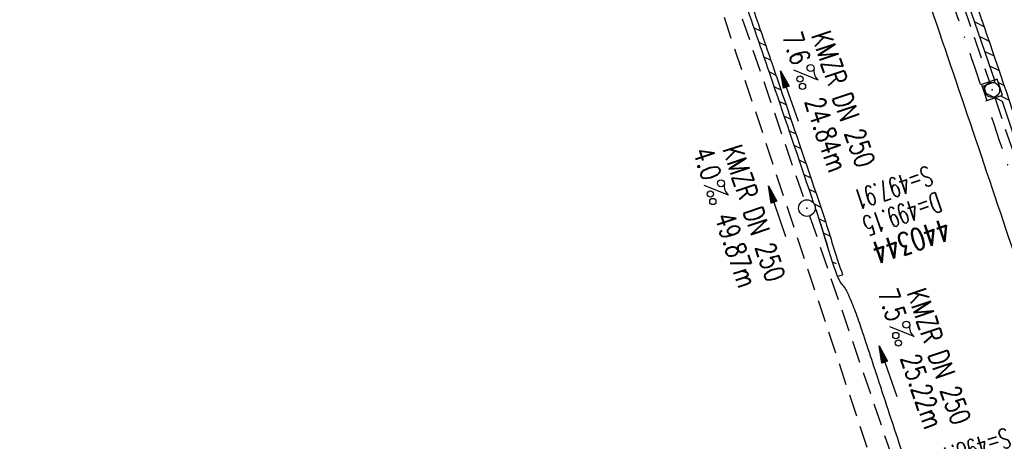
# Model space of a CAD drawing. Extents: x 459406 to 461721, y 413308 to 423218.
# Tile 203 of 256: x 460948 to 461037, y 420920 to 420958. Entities that reach past the tile are written whole.
import ezdxf
from ezdxf.enums import TextEntityAlignment as Align

# ---------------------------------------------------------------- set-up
doc = ezdxf.new("R2010")
doc.units = 0
doc.header["$LTSCALE"] = 2
doc.header["$MEASUREMENT"] = 0
for name, pattern in [('AUSGEZOGEN', [0]), ('GESTRICH-X2', [1.5, 1, -0.5]), ('STRICHPT-X3', [3, 1.5, -0.75, 0, -0.75])]:
    doc.linetypes.add(name, pattern=pattern)
doc.layers.get('0').update_dxf_attribs({"linetype": 'AUSGEZOGEN'})
for name, color, linetype in [('ACHSE', 1, 'STRICHPT-X3'), ('FBR', 8, 'CONTINUOUS'), ('KANAL', 7, 'GESTRICH-X2'), ('PFEIL', 7, 'CONTINUOUS'), ('RINNE', 200, 'CONTINUOUS'), ('SCHACHTNR', 6, 'CONTINUOUS'), ('SCHLITZRINNE', 200, 'AUSGEZOGEN'), ('SCHSYMBOL', 7, 'AUSGEZOGEN'), ('TEXTO', 4, 'CONTINUOUS'), ('TEXTU', 4, 'CONTINUOUS')]:
    doc.layers.add(name, color=color, linetype=linetype)
doc.styles.add('ROMANS', font='romans.shx', dxfattribs={"width": 0.8})

# ---------------------------------------------------------------- blocks, each defined once
blk = doc.blocks.new('GST')
at = {"color": 0}
blk.add_circle((0, 0), 0.75, dxfattribs=at)
blk.add_point((0, 0), dxfattribs=at)
blk = doc.blocks.new('10')
blk.add_blockref('GST', (0, 0))
blk = doc.blocks.new('PROM')
blk.add_line((1.566, 1.817), (0.019, 0.015))
for centre, radius in [((0.317, 1.51), 0.317), ((0.943, 0.291), 0.283), ((1.645, 0.287), 0.283)]:
    blk.add_circle(centre, radius)
blk.add_arc((0.992, 2.682), 1.033, 239.14139, 303.35492)
blk = doc.blocks.new('PFEIL2')
at = {"color": 0}
for p, q in [((0.88, 0.002), (-2.401, -0.012)), ((0.881, -0.271), (0.879, 0.276)), ((0.879, 0.276), (2.429, 0.009)), ((0.911, 0.27), (0.879, 0.265)), ((0.965, 0.261), (0.879, 0.246)), ((1.019, 0.252), (0.879, 0.228)), ((1.073, 0.242), (0.879, 0.209)), ((1.127, 0.233), (0.879, 0.191)), ((1.181, 0.224), (0.879, 0.172)), ((1.235, 0.214), (0.879, 0.154)), ((1.289, 0.205), (0.879, 0.135)), ((1.343, 0.196), (0.879, 0.117)), ((1.397, 0.187), (0.879, 0.098)), ((1.451, 0.177), (0.879, 0.08)), ((1.505, 0.168), (0.879, 0.061)), ((1.559, 0.159), (0.88, 0.043)), ((1.613, 0.149), (0.88, 0.024)), ((1.668, 0.14), (0.88, 0.006)), ((1.722, 0.131), (0.88, -0.013)), ((1.776, 0.121), (0.88, -0.031)), ((1.83, 0.112), (0.88, -0.05)), ((1.884, 0.103), (0.88, -0.068)), ((1.938, 0.094), (0.88, -0.087)), ((1.992, 0.084), (0.88, -0.105)), ((2.046, 0.075), (0.88, -0.124)), ((2.1, 0.066), (0.88, -0.142)), ((2.154, 0.056), (0.88, -0.161)), ((2.208, 0.047), (0.88, -0.179)), ((2.262, 0.038), (0.881, -0.198)), ((2.316, 0.029), (0.881, -0.216)), ((2.37, 0.019), (0.881, -0.235)), ((2.424, 0.01), (0.881, -0.253)), ((2.429, 0.009), (0.881, -0.271))]:
    blk.add_line(p, q, dxfattribs=at)
blk = doc.blocks.new('20')
blk.add_lwpolyline([(-0.754, -0.751), (0.754, -0.751), (0.754, 0.75), (-0.754, 0.75)], close=True)
blk.add_circle((0, 0), 0.676)
blk.add_point((0, 0))
blk = doc.blocks.new('A$C75F22656')
blk.add_point((461035.771, 420951.733))
at = {"layer": 'RINNE'}
for p, q in [((461034.199, 420957.883), (461035.033, 420957.476)), ((461034.659, 420956.546), (461035.489, 420956.141)), ((461035.12, 420955.209), (461035.943, 420954.807)), ((461035.58, 420953.871), (461036.397, 420953.473)), ((461036.34, 420952.388), (461036.85, 420952.139)), ((461036.516, 420951.189), (461037.302, 420950.806))]:
    blk.add_line(p, q, dxfattribs=at)
at = {"layer": 'SCHSYMBOL'}
blk.add_lwpolyline([(461034.817, 420952.206), (461035.302, 420950.777), (461036.723, 420951.26), (461036.239, 420952.688)], close=True, dxfattribs=at)
blk.add_circle((461035.771, 420951.733), 0.676, dxfattribs=at)

msp = doc.modelspace()

# ---------------------------------------------------------------- hatches: boundary and pattern name
at = {"layer": 'RINNE'}
h = msp.add_hatch(dxfattribs=at)
h.set_pattern_fill('_USER', color=256, angle=45, style=0, pattern_type=0)
h.set_pattern_definition([(334.2375, (461010.0259, 420969.3844), (0.434642, 0.900603), [])])
edge = h.paths.add_edge_path()
edge.add_arc((460909.773, 420904.213), 116.498, 16.48741, 17.26285, ccw=False)
edge.add_arc((461051.461, 420946.149), 31.266, 196.48741, 200.8089)
edge.add_arc((461024.317, 420935.833), 2.228, 200.8089, 201.61035)
edge.add_arc((460909.773, 420904.213), 115.998, 16.48741, 17.26285, ccw=False)
edge.add_arc((461051.461, 420946.149), 31.766, 196.48741, 200.8089)
edge.add_arc((461024.317, 420935.833), 2.728, 200.8089, 201.61035)
edge.add_line((461021.767, 420934.864), (461022.245, 420935.012))

# ---------------------------------------------------------------- linework, layer by layer
at = {"layer": 'ACHSE', "flags": 128}
msp.add_lwpolyline([(459426.662, 423071.803), (459434.696, 423063.959, 0.000009), (459443.64, 423055.227, -0.000014), (459452.584, 423046.495), (459470.472, 423029.03), (459488.36, 423011.565, 0.000028), (459497.304, 423002.833, -0.000019), (459506.249, 422994.101, -0.00001), (459515.193, 422985.368, 0.00001), (459524.137, 422976.636, 0.000005), (459533.081, 422967.904, -0.000014), (459542.025, 422959.172), (459559.913, 422941.707), (459577.801, 422924.242, 0.000014), (459586.745, 422915.51, -0.000007), (459595.689, 422906.778, -0.000007), (459604.633, 422898.046, 0.000014), (459613.577, 422889.313), (459631.466, 422871.848), (459649.354, 422854.384), (459667.242, 422836.919), (459685.13, 422819.454, 0.000014), (459694.074, 422810.722, -0.000007), (459703.018, 422801.99), (459720.906, 422784.525, 0.000016), (459724.892, 422780.634, -0.000005), (459728.877, 422776.743, -0.000854), (459731.569, 422774.105, -0.000319), (459738.762, 422767.026, -0.002071), (459745.754, 422760.078, -0.001348), (459756.422, 422749.331, -0.001735), (459764.656, 422740.934, -0.001541), (459773.862, 422731.42, -0.001535), (459782.493, 422722.391, -0.001533), (459791.081, 422713.295, -0.001538), (459799.62, 422704.14, -0.001542), (459808.076, 422694.96, -0.001544), (459816.476, 422685.728, -0.001539), (459824.843, 422676.417, -0.001534), (459833.152, 422667.055, -0.001539), (459841.381, 422657.669, -0.001538), (459850.202, 422647.481, -0.001798), (459857.687, 422638.719, -0.001274), (459867.543, 422627.036, -0.002004), (459873.759, 422619.57, -0.000175), (459878.95, 422613.279, -0.000644), (459880.358, 422611.567, -0.000005), (459884.996, 422605.912, 0.000011), (459889.634, 422600.258), (459905.489, 422580.929, -0.000007), (459913.416, 422571.264, 0.000013), (459921.344, 422561.599), (459937.199, 422542.27), (459953.054, 422522.941, -0.000013), (459960.981, 422513.276, 0.000013), (459968.909, 422503.611), (459984.764, 422484.282), (460000.619, 422464.953), (460016.474, 422445.624, -0.000013), (460024.401, 422435.959, 0.000013), (460032.329, 422426.294), (460048.184, 422406.965), (460064.039, 422387.636), (460079.894, 422368.307, -0.000013), (460087.822, 422358.642, 0.000013), (460095.749, 422348.977), (460111.604, 422329.648), (460127.459, 422310.319, -0.000007), (460128.884, 422308.581, -0.000001), (460143.314, 422290.989, -0.000002), (460151.241, 422281.324, 0.000015), (460159.168, 422271.66), (460175.023, 422252.331), (460190.878, 422233.002, -0.000013), (460198.805, 422223.337, 0.000013), (460206.733, 422213.672), (460222.588, 422194.343), (460238.443, 422175.014), (460254.298, 422155.685, -0.000013), (460262.225, 422146.02, 0.000006), (460270.153, 422136.355, 0.000006), (460286.008, 422117.026, -0.000004), (460301.863, 422097.697, -0.000002), (460317.718, 422078.367, 0.000003), (460333.573, 422059.038, 0.000003), (460349.428, 422039.709, -0.000003), (460365.283, 422020.38, -0.000003), (460381.138, 422001.051, 0.000002), (460396.993, 421981.721, 0.000004), (460412.848, 421962.392, -0.000004), (460428.703, 421943.063, -0.00001), (460444.557, 421923.733, 0.000007), (460460.412, 421904.404, 0.000007), (460476.267, 421885.075, -0.000009), (460492.122, 421865.746, -0.000004), (460500.05, 421856.081, 0.000013), (460507.977, 421846.416), (460523.832, 421827.087), (460539.687, 421807.758, -0.000013), (460547.615, 421798.093, 0.000013), (460555.542, 421788.428), (460571.397, 421769.099), (460587.252, 421749.77, -0.000006), (460593.285, 421742.414, -0.000005), (460600.584, 421733.516, -0.000221), (460600.794, 421733.26, -0.00002), (460603.104, 421730.438, -0.001396), (460609.311, 421722.812, -0.000905), (460618.831, 421711.005, -0.001598), (460625.682, 421702.421, -0.001252), (460634.363, 421691.415, -0.001248), (460642.05, 421681.569, -0.001247), (460649.698, 421671.671, -0.001249), (460657.298, 421661.734, -0.001252), (460664.835, 421651.775, -0.001254), (460672.327, 421641.773, -0.001254), (460679.772, 421631.728, -0.001248), (460687.162, 421621.653, -0.001247), (460694.508, 421611.532, -0.001248), (460701.802, 421601.377, -0.001248), (460709.041, 421591.191, -0.001255), (460716.232, 421580.966, -0.001255), (460723.37, 421570.705, -0.001253), (460730.46, 421560.405, -0.001254), (460737.493, 421550.076, -0.001245), (460744.465, 421539.726, -0.001241), (460751.409, 421529.307, -0.001249), (460758.312, 421518.837, -0.001258), (460765.117, 421508.401, -0.001258), (460771.865, 421497.938, -0.001248), (460778.614, 421487.358, -0.001243), (460785.302, 421476.758, -0.00125), (460791.901, 421466.181, -0.001256), (460798.46, 421455.551, -0.001254), (460804.975, 421444.872, -0.00125), (460811.434, 421434.165, -0.001251), (460817.835, 421423.433, -0.001246), (460824.181, 421412.672, -0.001245), (460830.48, 421401.867, -0.001251), (460836.726, 421391.029, -0.001252), (460842.909, 421380.176, -0.001256), (460849.043, 421369.282, -0.001256), (460855.12, 421358.361, -0.001246), (460861.131, 421347.43, -0.001241), (460867.112, 421336.425, -0.001247), (460873.04, 421325.386, -0.001253), (460878.885, 421314.371, -0.001261), (460884.678, 421303.319, -0.001257), (460890.436, 421292.199, -0.001248), (460896.133, 421281.059, -0.00125), (460901.764, 421269.913, -0.001246), (460907.347, 421258.723, -0.001246), (460912.869, 421247.515, -0.001249), (460918.335, 421236.28, -0.001248), (460923.75, 421225.007, -0.001253), (460929.103, 421213.719, -0.001251), (460934.405, 421202.392, -0.001254), (460939.649, 421191.042, -0.001255), (460944.833, 421179.671, -0.001251), (460949.963, 421168.267, -0.001252), (460955.033, 421156.846, -0.001247), (460960.047, 421145.395, -0.001247), (460965.004, 421133.921, -0.001248), (460969.9, 421122.429, -0.001246), (460974.746, 421110.897, -0.001255), (460979.54, 421099.326, -0.00126), (460984.257, 421087.777, -0.001252), (460988.908, 421076.225, -0.001243), (460993.535, 421064.563, -0.001243), (460998.107, 421052.872, -0.001254), (461002.582, 421041.257, -0.001259), (461007.005, 421029.604, -0.001252), (461011.394, 421017.862, -0.001245), (461015.72, 421006.112, -0.001249), (461019.972, 420994.38, -0.00125), (461024.171, 420982.613, -0.001249), (461028.315, 420970.813, -0.00125), (461032.394, 420959.009, -0.001248), (461036.422, 420947.164, -0.001254), (461040.394, 420935.287, -0.001259), (461044.292, 420923.435, -0.001252), (461048.126, 420911.576, -0.001245), (461051.923, 420899.629, -0.001244), (461055.662, 420887.657, -0.001252), (461059.317, 420875.747, -0.001256), (461062.914, 420863.813, -0.001249), (461066.471, 420851.792, -0.001248), (461069.966, 420839.762, -0.001254), (461073.385, 420827.768, -0.001253), (461076.746, 420815.75, -0.001249), (461080.058, 420803.675, -0.001247), (461083.311, 420791.579, -0.001252), (461086.49, 420779.517, -0.001251), (461089.608, 420767.44, -0.001245), (461092.68, 420755.295, -0.001248), (461095.688, 420743.146, -0.001251), (461098.628, 420731.013, -0.001257), (461101.691, 420718.09, -0.001425), (461104.332, 420706.673, -0.001081), (461107.664, 420691.933, -0.001652), (461109.792, 420682.276, -0.000251), (461111.911, 420672.484, -0.000696), (461112.668, 420668.95, -0.000002), (461114.482, 420660.43, -0.000008), (461115.035, 420657.832), (461120.24, 420633.38), (461125.445, 420608.928), (461130.65, 420584.476), (461135.855, 420560.024, -0.000004), (461138.458, 420547.797, 0.000004), (461141.06, 420535.571), (461146.265, 420511.119), (461151.47, 420486.667), (461161.88, 420437.763)], format="xyb", dxfattribs=at)
at = {"layer": 'FBR'}
for points in [[(461005.133, 421028.899, -0.001252), (461009.519, 421017.166, -0.001245), (461013.841, 421005.426, -0.001249), (461018.09, 420993.703, -0.00125), (461022.285, 420981.946, -0.001249), (461026.426, 420970.155, -0.00125), (461030.502, 420958.361, -0.001248), (461034.527, 420946.525, -0.001254), (461038.496, 420934.657, -0.001259), (461042.391, 420922.815, -0.001252), (461046.222, 420910.966, -0.001245), (461050.015, 420899.028, -0.001244), (461053.752, 420887.066, -0.001252), (461057.404, 420875.165, -0.001256), (461060.997, 420863.241, -0.001249), (461064.552, 420851.229, -0.001248), (461068.044, 420839.209, -0.001254), (461071.46, 420827.225, -0.001253), (461074.819, 420815.216, -0.001249), (461078.128, 420803.151, -0.001247)], [(461011.732, 420964.501, -0.00055), (461012.962, 420960.953, -0.000326), (461015.617, 420953.258, -0.000922), (461016.124, 420951.774, -0.000133), (461019.616, 420941.496, -0.000013), (461019.618, 420941.491, 0.018858)], [(461129.54, 420672.542, -0.000002), (461131.354, 420664.022, -0.000008)], [(461110.712, 420668.534, -0.000002), (461112.526, 420660.013, -0.000008)], [(461019.768, 420941.044, -0.008838), (461021.001, 420937.134, 0.018858), (461021.767, 420934.864, 0.084413), (461022.231, 420934.076, -0.074557), (461022.772, 420933.195, -0.010635), (461023.383, 420931.671, -0.00988), (461023.972, 420930.005, -0.000006), (461024.016, 420929.871, -0.000058), (461024.021, 420929.856, -0.00058), (461025.664, 420924.882, -0.000425), (461027.892, 420918.087, -0.000831)]]:
    msp.add_lwpolyline(points, format="xyb", dxfattribs=at)
at = {"layer": 'KANAL'}
for p, q in [((461026.375, 420979.219), (461035.531, 420952.438)), ((461009.625, 420964), (461024.875, 420918.094)), ((461011.219, 420963.844), (461018.781, 420941.75)), ((461036, 420951.031), (461045.281, 420923.563)), ((461019.25, 420940.344), (461026.938, 420917.875))]:
    msp.add_line(p, q, dxfattribs=at)
at = {"layer": 'RINNE'}
for p, q in [((461014.197, 420957.378), (461014.831, 420957.072)), ((461014.656, 420956.046), (461015.29, 420955.74)), ((461015.115, 420954.714), (461015.749, 420954.408)), ((461015.573, 420953.383), (461016.207, 420953.077)), ((461016.029, 420952.052), (461016.661, 420951.747)), ((461016.481, 420950.724), (461017.113, 420950.419)), ((461016.932, 420949.396), (461017.564, 420949.091)), ((461017.384, 420948.068), (461018.015, 420947.763)), ((461017.835, 420946.739), (461018.467, 420946.435)), ((461018.286, 420945.411), (461018.918, 420945.106)), ((461018.737, 420944.083), (461019.369, 420943.778)), ((461019.188, 420942.755), (461019.819, 420942.451)), ((461019.669, 420941.413), (461020.268, 420941.123)), ((461020.078, 420940.105), (461020.7, 420939.805)), ((461020.496, 420938.793), (461021.112, 420938.496))]:
    msp.add_line(p, q, dxfattribs=at)
for points in [[(461011.732, 420964.501, -0.00055), (461012.962, 420960.953, -0.000326), (461015.616, 420953.258, -0.000922), (461016.124, 420951.774, -0.000133), (461019.615, 420941.496, -0.000011), (461019.617, 420941.491, 0.018858)], [(461012.365, 420964.202, -0.000478), (461013.435, 420961.117, -0.000326), (461016.089, 420953.42, -0.000922), (461016.597, 420951.935, -0.000133), (461020.089, 420941.657, -0.006482), (461021.023, 420938.784, -0.006482)], [(461019.768, 420941.044, -0.005453), (461020.545, 420938.636, 0.018858)], [(461020.545, 420938.636, -0.003383), (461021.001, 420937.133, 0.018858), (461021.767, 420934.864, 0.003497), (461021.781, 420934.828, -0.074557)], [(461021.023, 420938.784, -0.003383), (461021.48, 420937.275, 0.018858), (461022.234, 420935.041, 0.003497), (461022.245, 420935.012, 0.003497)]]:
    msp.add_lwpolyline(points, format="xyb", dxfattribs=at)
at = {"layer": 'RINNE', "flags": 128}
msp.add_lwpolyline([(461021.767, 420934.864), (461022.245, 420935.012)], dxfattribs=at)
at = {"layer": 'SCHLITZRINNE', "flags": 128}
msp.add_lwpolyline([(461123.48, 420627.765), (461121.817, 420627.448), (461121.634, 420628.479), (461122.538, 420629.808), (461113.576, 420671.755), (461112.401, 420671.531), (461112.213, 420672.382), (461113.056, 420674.12), (461106.02, 420705.761), (461104.928, 420705.486), (461104.682, 420706.34), (461105.546, 420707.823), (461100.321, 420730.11), (461099.233, 420729.878), (461099.053, 420730.567), (461099.8, 420732.274), (461094.411, 420754.354), (461093.325, 420754.075), (461093.057, 420754.854), (461093.887, 420756.428), (461088.265, 420778.533), (461087.172, 420778.256), (461086.903, 420779.061), (461087.723, 420780.602), (461081.764, 420803.02), (461080.711, 420802.764), (461080.475, 420803.468), (461081.208, 420805.041), (461075.451, 420825.881), (461074.01, 420826.763), (461073.777, 420827.571), (461074.876, 420827.87), (461068.503, 420849.902), (461067.142, 420850.947), (461066.912, 420851.742), (461067.892, 420851.982), (461061.304, 420873.976), (461059.864, 420874.979), (461059.618, 420875.733), (461060.656, 420876.056), (461053.931, 420897.818), (461052.599, 420898.848), (461052.344, 420899.659), (461053.26, 420899.931), (461046.465, 420921.339), (461045.082, 420922.394), (461044.792, 420923.212), (461045.693, 420923.554), (461036.702, 420950.688), (461035.246, 420951.406), (461035.016, 420952.1), (461036.057, 420952.487), (461027.127, 420978.427), (461025.508, 420979.707), (461025.307, 420980.274), (461026.314, 420980.668), (461017, 421006.728), (461015.386, 421007.614), (461015.117, 421008.316), (461016.225, 421008.805), (461006.383, 421035.185), (461004.776, 421036.045), (461004.523, 421036.755), (461005.615, 421037.196), (460995.851, 421062.463), (460994.209, 421063.758), (460993.964, 421064.437), (460994.872, 421064.863), (460984.603, 421090.577), (460983.014, 421091.546), (460982.695, 421092.314), (460983.708, 421092.767), (460972.921, 421118.974), (460971.402, 421119.577), (460971.111, 421120.376), (460972.586, 421120.94)], dxfattribs=at)
at = {"layer": 'SCHLITZRINNE'}
for points in [[(461013.269, 421018.558, -0.001245), (461017.598, 421006.798, -0.001249), (461021.854, 420995.057, -0.00125), (461026.056, 420983.281, -0.001249), (461030.204, 420971.471, -0.00125), (461034.286, 420959.658, -0.001248), (461038.317, 420947.803, -0.001254), (461042.293, 420935.916, -0.001259), (461046.193, 420924.055, -0.001252), (461050.031, 420912.187, -0.001245), (461053.831, 420900.23, -0.001244), (461057.573, 420888.249, -0.001252), (461061.23, 420876.329, -0.001256), (461064.83, 420864.386, -0.001249), (461068.39, 420852.355, -0.001248), (461071.888, 420840.315, -0.001254), (461075.31, 420828.311, -0.001253), (461078.673, 420816.284, -0.001249), (461081.988, 420804.199, -0.001247)], [(461114.624, 420669.366, -0.000002), (461116.438, 420660.846, -0.000008)]]:
    msp.add_lwpolyline(points, format="xyb", dxfattribs=at)

# ---------------------------------------------------------------- block references
msp.add_blockref('A$C75F22656', (0, 0))
at = {"layer": 'PFEIL'}
for p, rotation in [((461017.43, 420951.158), 108.8756), ((461016.307, 420940.733), 108.375), ((461026.348, 420926.267), 108.8754)]:
    msp.add_blockref('PFEIL2', p, dxfattribs=dict(at, rotation=rotation))
at = {"layer": 'SCHSYMBOL'}
for name, p, rotation in [('20', (461035.771, 420951.733), 288.7384999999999), ('10', (461019.018, 420941.04), 288.629)]:
    msp.add_blockref(name, p, dxfattribs=dict(at, rotation=rotation))
at = {"layer": 'TEXTU'}
for p, rotation in [((461017.811, 420953.519), 288.8756), ((461009.711, 420943.107), 288.375), ((461026.482, 420930.304), 288.8754)]:
    msp.add_blockref('PROM', p, dxfattribs=dict(at, rotation=rotation))

# ---------------------------------------------------------------- texts
at = {"layer": 'SCHACHTNR', "style": 'ROMANS'}
for s, height, rotation, width, p in [('S=497.91', 1.8, 198.629, 0.6, (461029.974, 420944.893)), ('D=499.15', 1.8, 198.629, 0.6, (461030.787, 420942.518)), ('440344', 2, 198.629, 0.7, (461031.568, 420940.143)), ('S=498.10', 1.8, 198.0465, 0.6, (461037.059, 420921.19))]:
    msp.add_text(s, height=height, rotation=rotation, dxfattribs=dict(at, width=width)).set_placement(p)
at = {"layer": 'TEXTO', "style": 'ROMANS', "width": 0.75}
for rotation, p in [(288.8756, (461021.458, 420950.607)), (288.375, (461013.377, 420940.298)), (288.8754, (461030.108, 420927.328))]:
    msp.add_text('KMZR DN 250', height=1.8, rotation=rotation, dxfattribs=at).set_placement(p, align=Align.CENTER)
at = {"layer": 'TEXTU', "style": 'ROMANS', "width": 0.75}
for s, rotation, p in [('7.6', 288.8756, (461016.759, 420956.586)), ('24.84m', 288.8756, (461018.791, 420950.68)), ('4.0', 288.375, (461008.698, 420946.154)), ('49.87m', 288.375, (461010.667, 420940.248)), ('7.5', 288.8754, (461025.427, 420933.365)), ('25.22m', 288.8754, (461027.458, 420927.458))]:
    msp.add_text(s, height=1.8, rotation=rotation, dxfattribs=at).set_placement(p)

doc.saveas('drawing.dxf')
